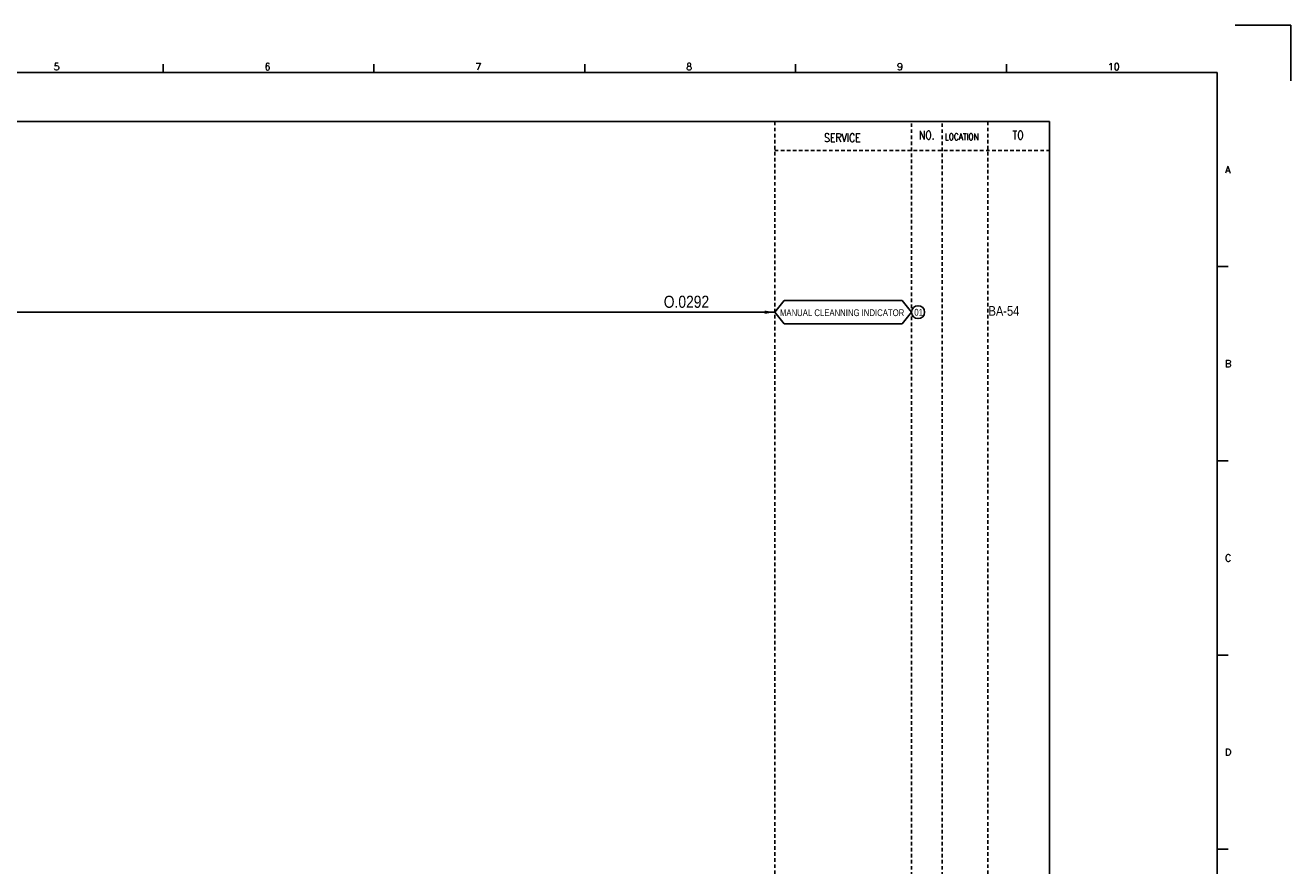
# Model space of a CAD drawing. Extents: x 1491 to 2457, y -129 to 553.
# Tile 3 of 3: x 1933 to 2457, y 205 to 553. Entities that reach past the tile are written whole.
import ezdxf
from ezdxf.enums import TextEntityAlignment as Align

# ---------------------------------------------------------------- set-up
doc = ezdxf.new("R2010")
doc.units = 0
doc.header["$MEASUREMENT"] = 0
doc.linetypes.add('HIDDEN', pattern=[4, 1.5, -1, 1.5])
doc.layers.get('0').update_dxf_attribs({"linetype": 'CONTINUOUS'})
doc.layers.get('DEFPOINTS').update_dxf_attribs({"linetype": 'CONTINUOUS'})
for name, color, linetype in [('CON', 4, 'CONTINUOUS'), ('DCS', 7, 'CONTINUOUS'), ('HID', 2, 'HIDDEN'), ('圖框CON', 4, 'CONTINUOUS'), ('框線', 6, 'CONTINUOUS')]:
    doc.layers.add(name, color=color, linetype=linetype)
doc.styles.add('DAYUKP', font='complex', dxfattribs={"bigfont": 'DAYUKP.SHX'})
doc.styles.add('ROMANS', font='romans', dxfattribs={"width": 0.8})
doc.styles.add('style3', font='ARIALN.TTF')

# ---------------------------------------------------------------- blocks, each defined once
blk = doc.blocks.new('LEADER')
at = {"layer": 'CON'}
blk.add_solid([(0.85, -0.57), (0.85, -1.57), (3.85, -1.07)], dxfattribs=at)
blk = doc.blocks.new('1')
at = {"layer": 'DEFPOINTS'}
blk.add_lwpolyline([(2189, 689.33), (2211.97, 689.33), (2211.97, 666.36)], dxfattribs=at)
at = {"layer": '圖框CON'}
for p, q in [((1745.08, 669.85), (1745.08, 673.29)), ((1832.37, 669.85), (1832.37, 673.29)), ((1919.66, 669.85), (1919.66, 673.29)), ((2006.95, 669.85), (2006.95, 673.29)), ((2094.24, 669.85), (2094.24, 673.29)), ((2186.14, 589.41), (2181.53, 589.41)), ((2186.14, 509.01), (2181.53, 509.01)), ((2186.14, 428.61), (2181.53, 428.61)), ((2186.14, 348.2), (2181.53, 348.2))]:
    blk.add_line(p, q, dxfattribs=at)
at = {"layer": '框線'}
for p, q in [((2181.53, 669.81), (1308.62, 669.81)), ((2181.53, 26.6), (2181.53, 669.81))]:
    blk.add_line(p, q, dxfattribs=at)
at = {"style": 'DAYUKP'}
for s, height, p in [('5', 2.87, (1699.8, 670.78)), ('6', 2.87, (1787.1, 670.78)), ('7', 2.87, (1874.39, 670.78)), ('8', 2.87, (1961.68, 670.78)), ('9', 2.87, (2048.97, 670.78)), ('10', 2.871, (2136.26, 670.78))]:
    blk.add_text(s, height=height, dxfattribs=at).set_placement(p)
for s, p in [('A', (2184.79, 629.6)), ('B', (2184.79, 549.2)), ('C', (2184.79, 468.8)), ('D', (2184.79, 388.39))]:
    blk.add_text(s, height=2.87, dxfattribs=at).set_placement(p, align=Align.MIDDLE_LEFT)

msp = doc.modelspace()

# ---------------------------------------------------------------- linework, layer by layer
at = {"layer": 'CON', "color": 6}
for p, q in [((2242.88, 434.52), (2246.78, 439.33)), ((2295.68, 439.33), (2246.78, 439.33)), ((2299.58, 434.52), (2295.68, 439.33)), ((2242.88, 434.52), (2246.78, 429.7)), ((2246.78, 429.7), (2295.68, 429.7)), ((2299.58, 434.52), (2295.68, 429.7))]:
    msp.add_line(p, q, dxfattribs=at)
at = {"layer": 'CON'}
msp.add_line((1797.68, 434.52), (2242.88, 434.52), dxfattribs=at)
msp.add_lwpolyline([(1642.63, 513.41), (2356.63, 513.41), (2356.63, 13.61), (1642.63, 13.61)], close=True, dxfattribs=at)
msp.add_circle((2302.26, 434.52), 2.68, dxfattribs=at)
at = {"layer": 'HID'}
for p, q in [((2242.88, 513.41), (2242.88, 13.61)), ((2299.58, 512.71), (2299.58, 13.61)), ((2312.18, 512.71), (2312.18, 13.61)), ((2331.08, 513.41), (2331.08, 13.61)), ((2242.88, 501.51), (2356.63, 501.51))]:
    msp.add_line(p, q, dxfattribs=at)

# ---------------------------------------------------------------- block references
msp.add_blockref('1', (244.56, -136.03))
at = {"layer": 'CON', "xscale": 1.4, "yscale": 1.4, "zscale": 1.4}
msp.add_blockref('LEADER', (2237.49, 436.01), dxfattribs=at)

# ---------------------------------------------------------------- texts
at = {"layer": 'CON', "style": 'ROMANS', "width": 0.8}
for s, p in [('SERVICE', (2270.92, 506.75)), ('NO.', (2305.88, 507.81)), ('TO', (2343.68, 507.81))]:
    msp.add_text(s, height=3.5, dxfattribs=at).set_placement(p, align=Align.MIDDLE)
msp.add_text('LOCATION', height=2.8, dxfattribs=at).set_placement((2313.32, 504.91), align=Align.BOTTOM_LEFT)
at = {"layer": 'CON', "style": 'style3'}
for s, p in [('MANUAL CLEANNING INDICATOR', (2245.05, 432.06)), ('01', (2300.68, 432.24))]:
    msp.add_text(s, height=2.8, dxfattribs=at).set_placement(p, align=Align.BOTTOM_LEFT)
msp.add_text('BA-54', height=4, dxfattribs=at).set_placement((2331.42, 433.05))
at = {"layer": 'DCS', "linetype": 'ByBlock', "style": 'style3'}
msp.add_text('O.0292', height=5, dxfattribs=at).set_placement((2196.95, 436.34))

doc.saveas('drawing.dxf')
